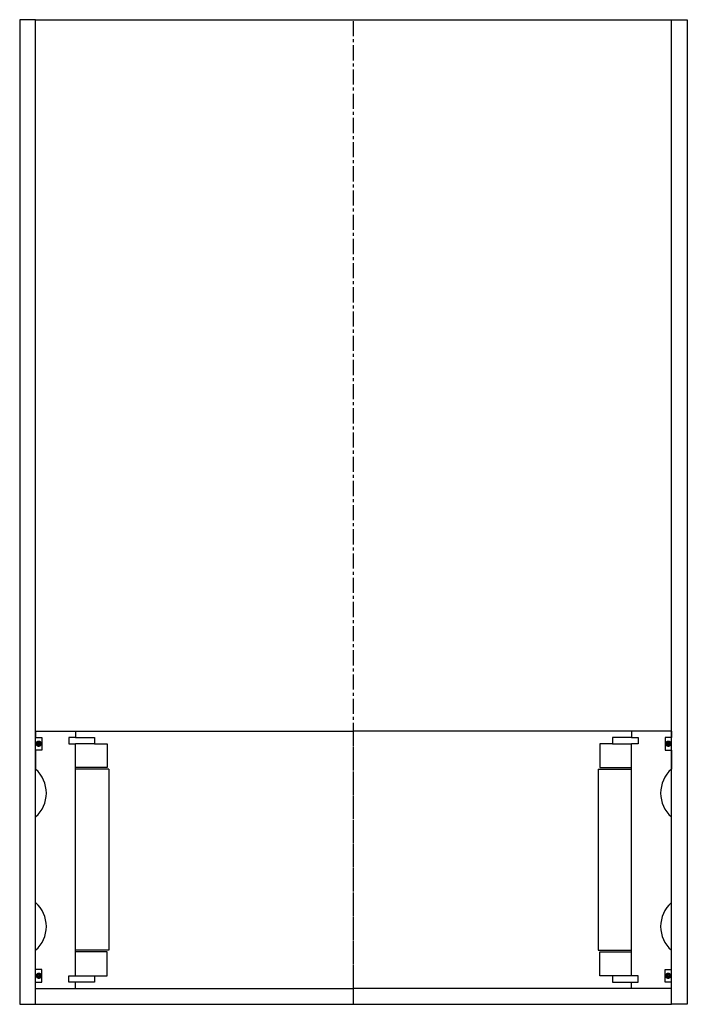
# Model space of a CAD drawing. Extents: x 62 to 272, y -30 to 280.
import ezdxf

# ---------------------------------------------------------------- set-up
doc = ezdxf.new("R2010")
doc.units = 0
doc.header["$LTSCALE"] = 0.15
doc.linetypes.add('CENTER', pattern=[50.8, 31.75, -6.35, 6.35, -6.35])
doc.layers.get('0').update_dxf_attribs({"linetype": 'CONTINUOUS'})
doc.layers.add('CENTER', color=9, linetype='CENTER')

msp = doc.modelspace()

# ---------------------------------------------------------------- linework, layer by layer
for p, q in [((66.81, 280.46), (61.81, 280.46)), ((61.81, 280.46), (61.81, -29.54)), ((66.81, -29.54), (66.81, 280.46)), ((66.81, 280.46), (266.81, 280.46)), ((266.81, -29.54), (266.81, 280.46)), ((266.81, 280.46), (271.81, 280.46)), ((271.81, 280.46), (271.81, -29.54)), ((66.81, 56.46), (79.31, 56.46)), ((66.81, 56.46), (66.81, 54.46)), ((79.31, 56.46), (166.81, 56.46)), ((79.31, 56.46), (79.31, 54.46)), ((254.31, 56.46), (166.81, 56.46)), ((254.31, 56.46), (254.31, 54.46)), ((266.81, 56.46), (254.31, 56.46)), ((266.81, 56.46), (266.81, 54.46)), ((66.81, 54.46), (68.81, 54.46)), ((68.81, 54.46), (68.81, 50.46)), ((79.31, 54.46), (77.31, 54.46)), ((77.31, 54.46), (77.31, 52.46)), ((79.31, 54.46), (85.31, 54.46)), ((85.31, 54.46), (85.31, 52.46)), ((254.31, 54.46), (248.31, 54.46)), ((248.31, 54.46), (248.31, 52.46)), ((254.31, 54.46), (256.31, 54.46)), ((256.31, 54.46), (256.31, 52.46)), ((266.81, 54.46), (264.81, 54.46)), ((264.81, 54.46), (264.81, 50.46)), ((68.81, 50.46), (66.81, 50.46)), ((66.81, 50.46), (66.81, 44.46)), ((77.31, 52.46), (79.31, 52.46)), ((79.31, -20.54), (79.31, 52.46)), ((85.31, 52.46), (79.31, 52.46)), ((85.31, 52.46), (89.31, 52.46)), ((89.31, 52.46), (89.31, 44.96)), ((248.31, 52.46), (244.31, 52.46)), ((244.31, 52.46), (244.31, 44.96)), ((248.31, 52.46), (254.31, 52.46)), ((256.31, 52.46), (254.31, 52.46)), ((254.31, -20.54), (254.31, 52.46)), ((264.81, 50.46), (266.81, 50.46)), ((266.81, 50.46), (266.81, 44.46)), ((89.31, 44.96), (79.31, 44.96)), ((89.81, 44.46), (79.31, 44.46)), ((89.81, 44.46), (89.81, -12.54)), ((243.81, 44.46), (243.81, -12.54)), ((243.81, 44.46), (254.31, 44.46)), ((244.31, 44.96), (254.31, 44.96)), ((66.81, 2.46), (66.81, 29.46)), ((266.81, 2.46), (266.81, 29.46)), ((66.81, -18.54), (66.81, -12.54)), ((89.81, -12.54), (79.31, -12.54)), ((89.31, -13.04), (79.31, -13.04)), ((89.31, -20.54), (89.31, -13.04)), ((243.81, -12.54), (254.31, -12.54)), ((244.31, -20.54), (244.31, -13.04)), ((244.31, -13.04), (254.31, -13.04)), ((266.81, -18.54), (266.81, -12.54)), ((68.81, -18.54), (66.81, -18.54)), ((68.81, -22.54), (68.81, -18.54)), ((264.81, -22.54), (264.81, -18.54)), ((264.81, -18.54), (266.81, -18.54)), ((77.31, -22.54), (77.31, -20.54)), ((77.31, -20.54), (79.31, -20.54)), ((79.31, -20.54), (85.31, -20.54)), ((85.31, -20.54), (85.31, -22.54)), ((85.31, -20.54), (89.31, -20.54)), ((248.31, -20.54), (244.31, -20.54)), ((254.31, -20.54), (248.31, -20.54)), ((248.31, -20.54), (248.31, -22.54)), ((256.31, -20.54), (254.31, -20.54)), ((256.31, -22.54), (256.31, -20.54)), ((66.81, -24.54), (66.81, -22.54)), ((66.81, -22.54), (68.81, -22.54)), ((66.81, -24.54), (79.31, -24.54)), ((79.31, -22.54), (77.31, -22.54)), ((79.31, -24.54), (79.31, -22.54)), ((85.31, -22.54), (79.31, -22.54)), ((79.31, -24.54), (166.81, -24.54)), ((254.31, -24.54), (166.81, -24.54)), ((248.31, -22.54), (254.31, -22.54)), ((254.31, -24.54), (254.31, -22.54)), ((254.31, -22.54), (256.31, -22.54)), ((266.81, -24.54), (254.31, -24.54)), ((266.81, -22.54), (264.81, -22.54)), ((266.81, -24.54), (266.81, -22.54)), ((61.81, -29.54), (66.81, -29.54)), ((66.81, -29.54), (266.81, -29.54)), ((271.81, -29.54), (266.81, -29.54))]:
    msp.add_line(p, q)
at = {"const_width": 0.95}
for points in [[(68.3, 52.49, -1), (67.25, 52.49, -1)], [(265.32, 52.49, 1), (266.37, 52.49, 1)], [(68.36, -20.56, -1), (67.31, -20.56, -1)], [(265.26, -20.56, 1), (266.31, -20.56, 1)]]:
    msp.add_lwpolyline(points, format="xyb", close=True, dxfattribs=at)
for centre, start, end in [((60.2, 36.96), 311.4096, 48.5904), ((273.42, 36.96), 131.4096, 228.5904), ((60.2, -5.04), 311.4096, 48.5904), ((273.42, -5.04), 131.4096, 228.5904)]:
    msp.add_arc(centre, 10, start, end)
at = {"layer": 'CENTER'}
for p, q in [((166.81, -29.54), (166.81, 280.46)), ((166.81, -24.54), (166.81, 56.46))]:
    msp.add_line(p, q, dxfattribs=at)

doc.saveas('drawing.dxf')
